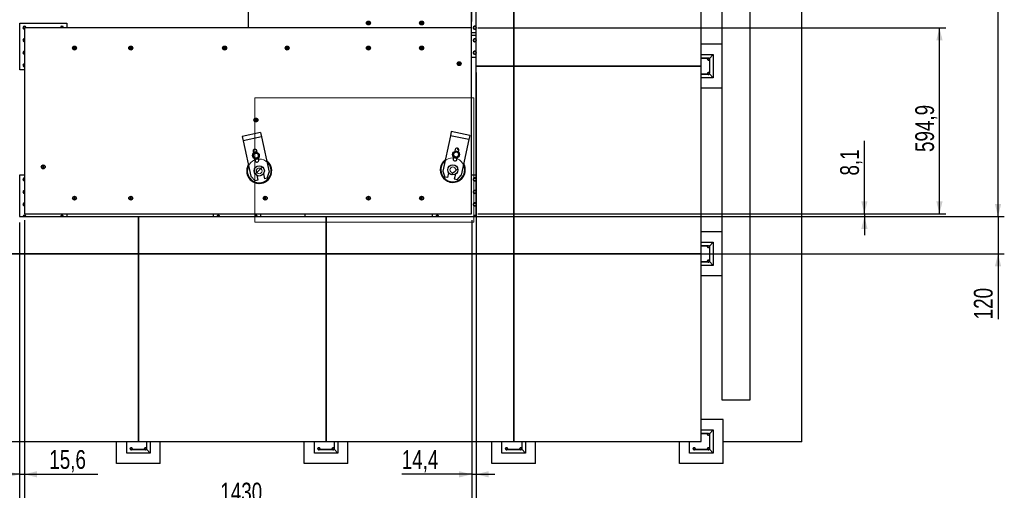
# Model space of a CAD drawing. Header units: millimetres. Extents: x 0 to 844, y 0 to 663.
# Tile 65 of 87: x 400 to 557, y 275 to 350. Entities that reach past the tile are written whole.
import ezdxf

# ---------------------------------------------------------------- set-up
doc = ezdxf.new("R2010")
doc.units = ezdxf.units.MM
doc.layers.add('COTES', color=1, linetype='Continuous')
doc.layers.add('TRAIT-FINS', color=9, linetype='Continuous')
doc.layers.add('TRAIT-FORT', color=4, linetype='Continuous', lineweight=25)
doc.styles.add('SLDTEXTSTYLE0', font='TXT', dxfattribs={"width": 0.75})
doc.dimstyles.new('SLDDIMSTYLE0', dxfattribs={"dimtxt": 3, "dimasz": 2, "dimexe": 0, "dimexo": 0.0625, "dimgap": 0.75, "dimtad": 1, "dimdec": 1, "dimlfac": 20, "dimrnd": 1e-09, "dimzin": 12, "dimdsep": 46, "dimtxsty": 'SLDTEXTSTYLE0', "dimsah": 1, "dimcen": 0.09, "dimadec": 0, "dimazin": 3, "dimtfac": 1, "dimtdec": 1, "dimtofl": 0, "dimtmove": 0, "dimatfit": 3, "dimfxl": 0, "dimfrac": 2, "dimtolj": 1, "dimtzin": 12, "dimarcsym": 0})
doc.dimstyles.new('SLDDIMSTYLE1', dxfattribs={"dimtxt": 3, "dimasz": 2, "dimexe": 0, "dimexo": 0.0625, "dimgap": 0.75, "dimtad": 1, "dimdec": 1, "dimlfac": 20, "dimrnd": 1e-09, "dimzin": 12, "dimdsep": 46, "dimtxsty": 'SLDTEXTSTYLE0', "dimsah": 1, "dimcen": 0.09, "dimadec": 0, "dimazin": 3, "dimtfac": 1, "dimtdec": 1, "dimtmove": 0, "dimatfit": 0, "dimfxl": 0, "dimfrac": 2, "dimtolj": 1, "dimtzin": 12, "dimarcsym": 0})

# ---------------------------------------------------------------- blocks, each defined once
blk = doc.blocks.new('_D_13')
at = {"layer": 'COTES', "color": 1}
for p, q in [((472.33, 475.59), (461.7, 475.59)), ((472.33, 349.88), (472.33, 476.59)), ((472.33, 475.59), (473.05, 475.59)), ((473.05, 403.73), (473.05, 476.59)), ((473.05, 475.59), (476.05, 475.59))]:
    blk.add_line(p, q, dxfattribs=at)
for points in [[(472.33, 475.59), (470.33, 476.09), (470.33, 475.09)], [(473.05, 475.59), (475.05, 475.09), (475.05, 476.09)]]:
    blk.add_solid(points, dxfattribs=at)
at = {"layer": 'COTES', "color": 1, "insert": (461.7, 479.46), "char_height": 3, "attachment_point": 1, "style": 'SLDTEXTSTYLE0'}
blk.add_mtext('14,4', dxfattribs=at)
blk = doc.blocks.new('_D_14')
at = {"layer": 'COTES', "color": 1}
for p, q in [((535.12, 319.14), (535.12, 330.8)), ((450.05, 318.73), (536.12, 318.73)), ((473.33, 319.14), (536.12, 319.14)), ((535.12, 319.14), (535.12, 318.73)), ((535.12, 318.73), (535.12, 315.73))]:
    blk.add_line(p, q, dxfattribs=at)
for points in [[(535.12, 319.14), (535.62, 321.14), (534.62, 321.14)], [(535.12, 318.73), (534.62, 316.73), (535.62, 316.73)]]:
    blk.add_solid(points, dxfattribs=at)
at = {"layer": 'COTES', "color": 1, "insert": (531.25, 325.26), "char_height": 3, "attachment_point": 1, "rotation": 90, "style": 'SLDTEXTSTYLE0'}
blk.add_mtext('8,1', dxfattribs=at)
blk = doc.blocks.new('_D_16')
at = {"layer": 'COTES', "color": 1}
for p, q in [((473.33, 348.88), (548.12, 348.88)), ((547.12, 319.14), (547.12, 348.88)), ((473.33, 319.14), (548.12, 319.14))]:
    blk.add_line(p, q, dxfattribs=at)
for points in [[(547.12, 348.88), (546.62, 346.88), (547.62, 346.88)], [(547.12, 319.14), (547.62, 321.14), (546.62, 321.14)]]:
    blk.add_solid(points, dxfattribs=at)
at = {"layer": 'COTES', "color": 1, "insert": (543.25, 329.02), "char_height": 3, "attachment_point": 1, "rotation": 90, "style": 'SLDTEXTSTYLE0'}
blk.add_mtext('594,9', dxfattribs=at)
blk = doc.blocks.new('_D_17')
at = {"layer": 'COTES', "color": 1}
for p, q in [((480.05, 402.73), (557.49, 402.73)), ((556.49, 318.73), (556.49, 402.73)), ((450.05, 318.73), (557.49, 318.73))]:
    blk.add_line(p, q, dxfattribs=at)
for points in [[(556.49, 402.73), (555.99, 400.73), (556.99, 400.73)], [(556.49, 318.73), (556.99, 320.73), (555.99, 320.73)]]:
    blk.add_solid(points, dxfattribs=at)
at = {"layer": 'COTES', "color": 1, "insert": (552.62, 356.3), "char_height": 3, "attachment_point": 1, "rotation": 90, "style": 'SLDTEXTSTYLE0'}
blk.add_mtext('1680', dxfattribs=at)
blk = doc.blocks.new('_D_18')
at = {"layer": 'COTES', "color": 1}
for p, q in [((556.49, 318.73), (556.49, 321.73)), ((450.05, 318.73), (557.49, 318.73)), ((556.49, 318.73), (556.49, 312.73)), ((450.05, 312.73), (557.49, 312.73)), ((556.49, 312.73), (556.49, 302.27))]:
    blk.add_line(p, q, dxfattribs=at)
for points in [[(556.49, 318.73), (556.99, 320.73), (555.99, 320.73)], [(556.49, 312.73), (555.99, 310.73), (556.99, 310.73)]]:
    blk.add_solid(points, dxfattribs=at)
at = {"layer": 'COTES', "color": 1, "insert": (552.62, 302.27), "char_height": 3, "attachment_point": 1, "rotation": 90, "style": 'SLDTEXTSTYLE0'}
blk.add_mtext('120', dxfattribs=at)
blk = doc.blocks.new('_D_21')
at = {"layer": 'COTES', "color": 1}
for p, q in [((400.05, 317.73), (400.05, 265.8)), ((473.05, 317.73), (473.05, 265.8)), ((473.05, 266.8), (400.05, 266.8))]:
    blk.add_line(p, q, dxfattribs=at)
for points in [[(400.05, 266.8), (402.05, 266.3), (402.05, 267.3)], [(473.05, 266.8), (471.05, 267.3), (471.05, 266.3)]]:
    blk.add_solid(points, dxfattribs=at)
at = {"layer": 'COTES', "color": 1, "insert": (432.12, 270.66), "char_height": 3, "attachment_point": 1, "style": 'SLDTEXTSTYLE0'}
blk.add_mtext('1460', dxfattribs=at)
blk = doc.blocks.new('_D_23')
at = {"layer": 'COTES', "color": 1}
for p, q in [((400.83, 318.14), (400.83, 276.49)), ((400.05, 317.73), (400.05, 276.49)), ((400.05, 277.49), (397.05, 277.49)), ((400.05, 277.49), (400.83, 277.49)), ((400.83, 277.49), (412.56, 277.49))]:
    blk.add_line(p, q, dxfattribs=at)
for points in [[(400.05, 277.49), (398.05, 277.99), (398.05, 276.99)], [(400.83, 277.49), (402.83, 276.99), (402.83, 277.99)]]:
    blk.add_solid(points, dxfattribs=at)
at = {"layer": 'COTES', "color": 1, "insert": (404.8, 281.36), "char_height": 3, "attachment_point": 1, "style": 'SLDTEXTSTYLE0'}
blk.add_mtext('15,6', dxfattribs=at)
blk = doc.blocks.new('_D_24')
at = {"layer": 'COTES', "color": 1}
for p, q in [((400.83, 318.14), (400.83, 271.29)), ((472.33, 318.14), (472.33, 271.29)), ((400.83, 272.29), (472.33, 272.29))]:
    blk.add_line(p, q, dxfattribs=at)
for points in [[(400.83, 272.29), (402.83, 271.79), (402.83, 272.79)], [(472.33, 272.29), (470.33, 272.79), (470.33, 271.79)]]:
    blk.add_solid(points, dxfattribs=at)
at = {"layer": 'COTES', "color": 1, "insert": (432.14, 276.15), "char_height": 3, "attachment_point": 1, "style": 'SLDTEXTSTYLE0'}
blk.add_mtext('1430', dxfattribs=at)
blk = doc.blocks.new('_D_25')
at = {"layer": 'COTES', "color": 1}
for p, q in [((473.05, 341.73), (473.05, 276.49)), ((472.33, 318.14), (472.33, 276.49)), ((472.33, 277.49), (461.15, 277.49)), ((472.33, 277.49), (473.05, 277.49)), ((473.05, 277.49), (476.05, 277.49))]:
    blk.add_line(p, q, dxfattribs=at)
for points in [[(472.33, 277.49), (470.33, 277.99), (470.33, 276.99)], [(473.05, 277.49), (475.05, 276.99), (475.05, 277.99)]]:
    blk.add_solid(points, dxfattribs=at)
at = {"layer": 'COTES', "color": 1, "insert": (461.15, 281.36), "char_height": 3, "attachment_point": 1, "style": 'SLDTEXTSTYLE0'}
blk.add_mtext('14,4', dxfattribs=at)

msp = doc.modelspace()

# ---------------------------------------------------------------- hatches: boundary and pattern name
at = {"layer": 'TRAIT-FINS'}
h = msp.add_hatch(dxfattribs=at)
h.set_pattern_fill('ANSI31', color=9, style=0)
edge = h.paths.add_edge_path(flags=0)
edge.add_arc((438.3652, 325.9981), 0.8164, 0, 360)
h = msp.add_hatch(dxfattribs=at)
h.set_pattern_fill('ANSI31', color=9, style=0)
edge = h.paths.add_edge_path(flags=0)
edge.add_arc((469.3083, 326.1718), 0.8164, 0, 360)

# ---------------------------------------------------------------- linework, layer by layer
at = {"color": 7, "linetype": 'Continuous', "lineweight": 18}
for p, q in [((472.6606, 337.6838), (437.6606, 337.6838)), ((437.6606, 337.6838), (437.6606, 317.7838)), ((472.6606, 317.7838), (472.6606, 337.6838)), ((437.6606, 317.7838), (472.6606, 317.7838))]:
    msp.add_line(p, q, dxfattribs=at)
for centre, radius in [((438.3606, 325.9938), 1.9), ((438.3606, 325.9938), 1.9), ((469.3106, 326.1688), 1.9), ((469.3106, 326.1688), 1.9), ((438.3606, 325.9938), 0.46), ((469.3106, 326.1688), 0.46)]:
    msp.add_circle(centre, radius, dxfattribs=at)
at = {"layer": 'TRAIT-FORT', "color": 4, "linetype": 'Continuous', "lineweight": 25}
for p, q in [((512.3421, 466.1061), (512.3421, 289.406)), ((516.8449, 289.406), (516.8449, 466.1063)), ((525.1209, 282.684), (525.1209, 466.1001)), ((472.3273, 348.8877), (472.3273, 402.1377)), ((436.5773, 390.1377), (436.5773, 348.8877)), ((473.0492, 342.734), (473.0492, 372.734)), ((479.0492, 342.734), (479.0492, 372.734)), ((479.0492, 372.734), (479.0492, 342.734)), ((509.0492, 342.734), (509.0492, 372.734)), ((400.0773, 342.1377), (400.0773, 349.6377)), ((400.0773, 349.6377), (407.5773, 349.6377)), ((407.5773, 349.6377), (407.5773, 348.8877)), ((455.8273, 349.7531), (455.7273, 349.6954)), ((455.7273, 349.6954), (455.7273, 349.5799)), ((455.7273, 349.5799), (455.8273, 349.5222)), ((455.9273, 349.6954), (455.8273, 349.7531)), ((455.8273, 349.5222), (455.9273, 349.5799)), ((455.9273, 349.5799), (455.9273, 349.6954)), ((464.3273, 349.7531), (464.2273, 349.6954)), ((464.2273, 349.6954), (464.2273, 349.5799)), ((464.2273, 349.5799), (464.3273, 349.5222)), ((464.4273, 349.6954), (464.3273, 349.7531)), ((464.3273, 349.5222), (464.4273, 349.5799)), ((464.4273, 349.5799), (464.4273, 349.6954)), ((400.8012, 348.6743), (400.8273, 348.6727)), ((400.8273, 348.8877), (400.8273, 319.1377)), ((436.5773, 348.8877), (400.8273, 348.8877)), ((436.5773, 348.8877), (436.5773, 348.8827)), ((472.3273, 348.8877), (436.5773, 348.8877)), ((472.3273, 348.8827), (436.5773, 348.8827)), ((436.8273, 348.8827), (436.8273, 348.8877)), ((437.2273, 348.8827), (437.2273, 348.8877)), ((437.8223, 348.8827), (437.8273, 348.8877)), ((470.8273, 348.8877), (470.8323, 348.8827)), ((471.4273, 348.8877), (471.4273, 348.8827)), ((471.8273, 348.8877), (471.8273, 348.8827)), ((472.3273, 319.1377), (472.3273, 348.8827)), ((472.3273, 348.1377), (473.0492, 348.1377)), ((400.8012, 346.6743), (400.8273, 346.6727)), ((473.0492, 347.6377), (472.3273, 347.6377)), ((408.8273, 345.7531), (408.7273, 345.6954)), ((408.7273, 345.6954), (408.7273, 345.5799)), ((408.7273, 345.5799), (408.8273, 345.5222)), ((408.9273, 345.6954), (408.8273, 345.7531)), ((408.8273, 345.5222), (408.9273, 345.5799)), ((408.9273, 345.5799), (408.9273, 345.6954)), ((417.8273, 345.7531), (417.7273, 345.6954)), ((417.7273, 345.6954), (417.7273, 345.5799)), ((417.7273, 345.5799), (417.8273, 345.5222)), ((417.9273, 345.6954), (417.8273, 345.7531)), ((417.8273, 345.5222), (417.9273, 345.5799)), ((417.9273, 345.5799), (417.9273, 345.6954)), ((432.8273, 345.7531), (432.7273, 345.6954)), ((432.7273, 345.6954), (432.7273, 345.5799)), ((432.7273, 345.5799), (432.8273, 345.5222)), ((432.9273, 345.6954), (432.8273, 345.7531)), ((432.8273, 345.5222), (432.9273, 345.5799)), ((432.9273, 345.5799), (432.9273, 345.6954)), ((442.8273, 345.7531), (442.7273, 345.6954)), ((442.7273, 345.6954), (442.7273, 345.5799)), ((442.7273, 345.5799), (442.8273, 345.5222)), ((442.9273, 345.6954), (442.8273, 345.7531)), ((442.8273, 345.5222), (442.9273, 345.5799)), ((442.9273, 345.5799), (442.9273, 345.6954)), ((455.8273, 345.7531), (455.7273, 345.6954)), ((455.7273, 345.6954), (455.7273, 345.5799)), ((455.7273, 345.5799), (455.8273, 345.5222)), ((455.9273, 345.6954), (455.8273, 345.7531)), ((455.8273, 345.5222), (455.9273, 345.5799)), ((455.9273, 345.5799), (455.9273, 345.6954)), ((464.3273, 345.7531), (464.2273, 345.6954)), ((464.2273, 345.6954), (464.2273, 345.5799)), ((464.2273, 345.5799), (464.3273, 345.5222)), ((464.4273, 345.6954), (464.3273, 345.7531)), ((464.3273, 345.5222), (464.4273, 345.5799)), ((464.4273, 345.5799), (464.4273, 345.6954)), ((512.3421, 346.234), (509.0492, 346.234)), ((400.8012, 344.6743), (400.8273, 344.6727)), ((470.3273, 343.2531), (470.2273, 343.1954)), ((470.2273, 343.1954), (470.2273, 343.0799)), ((470.4273, 343.1954), (470.3273, 343.2531)), ((470.4273, 343.0799), (470.4273, 343.1954)), ((473.0492, 344.1377), (472.3273, 344.1377)), ((509.0492, 344.609), (510.9242, 344.609)), ((510.1167, 344.0243), (509.0492, 344.0243)), ((509.0492, 343.9984), (510.0829, 343.9984)), ((510.0407, 343.9252), (510.0351, 343.883)), ((510.0351, 343.883), (510.0407, 343.8408)), ((510.057, 343.9646), (510.0407, 343.9252)), ((510.0407, 343.8408), (510.057, 343.8014)), ((510.0829, 343.9984), (510.057, 343.9646)), ((510.057, 343.8014), (510.0829, 343.7676)), ((510.1167, 344.0243), (510.0829, 343.9984)), ((510.0829, 343.7676), (510.1167, 343.7417)), ((510.156, 344.0406), (510.1167, 344.0243)), ((510.1167, 343.7417), (510.156, 343.7254)), ((510.1983, 344.0462), (510.156, 344.0406)), ((510.156, 343.7254), (510.1983, 343.7199)), ((510.2405, 344.0406), (510.1983, 344.0462)), ((510.1983, 343.7199), (510.2405, 343.7254)), ((510.2798, 344.0243), (510.2405, 344.0406)), ((510.2405, 343.7254), (510.2798, 343.7417)), ((510.3136, 343.9984), (510.2798, 344.0243)), ((510.2798, 343.7417), (510.3136, 343.7676)), ((510.3396, 343.9646), (510.3136, 343.9984)), ((510.3136, 343.7676), (510.3396, 343.8014)), ((510.9242, 344.609), (510.3396, 343.9646)), ((510.3559, 343.9252), (510.3396, 343.9646)), ((510.3396, 343.8014), (510.3559, 343.8408)), ((510.3396, 343.8014), (510.3396, 341.6665)), ((510.3614, 343.883), (510.3559, 343.9252)), ((510.3559, 343.8408), (510.3614, 343.883)), ((510.9242, 344.609), (510.9242, 340.859)), ((400.8273, 342.1377), (400.0773, 342.1377)), ((400.8012, 342.6743), (400.8273, 342.6727)), ((470.2273, 343.0799), (470.3273, 343.0222)), ((470.3273, 343.0222), (470.4273, 343.0799)), ((473.0492, 342.734), (479.0492, 342.734)), ((479.0492, 342.734), (473.0492, 342.734)), ((473.0492, 318.734), (473.0492, 342.734)), ((479.0492, 312.734), (479.0492, 342.734)), ((479.0492, 342.734), (509.0492, 342.734)), ((479.0492, 342.734), (479.0492, 312.734)), ((509.0492, 342.734), (479.0492, 342.734)), ((509.0492, 312.734), (509.0492, 342.734)), ((510.0407, 341.6271), (510.0351, 341.5849)), ((510.057, 341.6665), (510.0407, 341.6271)), ((510.0829, 341.7003), (510.057, 341.6665)), ((510.1167, 341.7262), (510.0829, 341.7003)), ((510.156, 341.7425), (510.1167, 341.7262)), ((510.1983, 341.7481), (510.156, 341.7425)), ((510.2405, 341.7425), (510.1983, 341.7481)), ((510.2798, 341.7262), (510.2405, 341.7425)), ((510.3136, 341.7003), (510.2798, 341.7262)), ((510.3396, 341.6665), (510.3136, 341.7003)), ((510.3559, 341.6271), (510.3396, 341.6665)), ((510.3614, 341.5849), (510.3559, 341.6271)), ((510.0829, 341.4695), (509.0492, 341.4695)), ((509.0492, 341.4436), (510.1167, 341.4436)), ((510.9242, 340.859), (509.0492, 340.859)), ((510.9242, 340.859), (509.0492, 340.859)), ((510.0351, 341.5849), (510.0407, 341.5427)), ((510.0407, 341.5427), (510.057, 341.5033)), ((510.057, 341.5033), (510.0829, 341.4695)), ((510.0829, 341.4695), (510.1167, 341.4436)), ((510.1167, 341.4436), (510.156, 341.4273)), ((510.156, 341.4273), (510.1983, 341.4218)), ((510.1983, 341.4218), (510.2405, 341.4273)), ((510.2405, 341.4273), (510.2798, 341.4436)), ((510.2798, 341.4436), (510.3136, 341.4695)), ((510.3136, 341.4695), (510.3396, 341.5033)), ((510.3396, 341.5033), (510.3559, 341.5427)), ((510.3396, 341.5033), (510.9242, 340.859)), ((510.3559, 341.5427), (510.3614, 341.5849)), ((512.3421, 339.234), (509.0492, 339.234)), ((437.8273, 334.2531), (437.7273, 334.1954)), ((437.7273, 334.1954), (437.7273, 334.0799)), ((437.7273, 334.0799), (437.8273, 334.0222)), ((437.9273, 334.1954), (437.8273, 334.2531)), ((437.8273, 334.0222), (437.9273, 334.0799)), ((437.9273, 334.0799), (437.9273, 334.1954)), ((469.0762, 332.3035), (468.9309, 331.6188)), ((472.0109, 331.6807), (469.0762, 332.3035)), ((438.55, 332.1314), (435.6203, 331.486)), ((435.6203, 331.486), (435.7708, 330.8024)), ((438.7006, 331.4478), (435.7708, 330.8024)), ((435.7708, 330.8024), (437.0152, 325.1539)), ((438.55, 332.1314), (438.7006, 331.4478)), ((438.7006, 331.4478), (439.9449, 325.7993)), ((468.9309, 331.6188), (467.7302, 325.9608)), ((471.8656, 330.996), (468.9309, 331.6188)), ((471.8656, 330.996), (470.6648, 325.338)), ((472.0109, 331.6807), (471.8656, 330.996)), ((437.373, 329.1074), (437.4352, 328.8252)), ((438.0211, 328.9542), (437.959, 329.2365)), ((469.6896, 329.4132), (469.6296, 329.1305)), ((470.2165, 329.006), (470.2765, 329.2887)), ((437.6335, 327.9248), (437.6957, 327.6425)), ((437.6476, 327.8608), (437.7317, 327.8911)), ((438.1446, 327.982), (438.2336, 327.9899)), ((438.2817, 327.7716), (438.2195, 328.0539)), ((469.4382, 328.2286), (469.3782, 327.9459)), ((469.4246, 328.1646), (469.5272, 328.1559)), ((469.9651, 327.8214), (470.0251, 328.1041)), ((403.8273, 326.7531), (403.7273, 326.6954)), ((403.7273, 326.6954), (403.7273, 326.5799)), ((403.7273, 326.5799), (403.8273, 326.5222)), ((403.9273, 326.6954), (403.8273, 326.7531)), ((403.8273, 326.5222), (403.9273, 326.5799)), ((403.9273, 326.5799), (403.9273, 326.6954)), ((467.7302, 325.9608), (468.0395, 325.0099)), ((471.0232, 327.027), (471.0785, 326.9058)), ((400.0773, 318.734), (400.0773, 325.3877)), ((400.0773, 325.3877), (400.8273, 325.3877)), ((400.8012, 324.4243), (400.8273, 324.4227)), ((437.0152, 325.1539), (437.6898, 324.4157)), ((438.1292, 324.5125), (437.6898, 324.4157)), ((437.9578, 325.2906), (438.1292, 324.5125)), ((439.0321, 325.5272), (439.2035, 324.7492)), ((439.6429, 324.846), (439.2035, 324.7492)), ((439.6429, 324.846), (439.9449, 325.7993)), ((468.4797, 324.9164), (468.0395, 325.0099)), ((468.6451, 325.6958), (468.4797, 324.9164)), ((469.7211, 325.4675), (469.5557, 324.6881)), ((469.9959, 324.5947), (469.5557, 324.6881)), ((469.9959, 324.5947), (470.6648, 325.338)), ((472.3273, 325.3877), (473.0492, 325.3877)), ((400.8012, 322.4243), (400.8273, 322.4227)), ((408.8273, 321.7531), (408.7273, 321.6954)), ((408.7273, 321.6954), (408.7273, 321.5799)), ((408.7273, 321.5799), (408.8273, 321.5222)), ((408.9273, 321.6954), (408.8273, 321.7531)), ((408.8273, 321.5222), (408.9273, 321.5799)), ((408.9273, 321.5799), (408.9273, 321.6954)), ((417.8273, 321.7531), (417.7273, 321.6954)), ((417.7273, 321.6954), (417.7273, 321.5799)), ((417.7273, 321.5799), (417.8273, 321.5222)), ((417.9273, 321.6954), (417.8273, 321.7531)), ((417.8273, 321.5222), (417.9273, 321.5799)), ((417.9273, 321.5799), (417.9273, 321.6954)), ((439.3273, 321.7531), (439.2273, 321.6954)), ((439.2273, 321.6954), (439.2273, 321.5799)), ((439.2273, 321.5799), (439.3273, 321.5222)), ((439.4273, 321.6954), (439.3273, 321.7531)), ((439.3273, 321.5222), (439.4273, 321.5799)), ((439.4273, 321.5799), (439.4273, 321.6954)), ((455.8273, 321.7531), (455.7273, 321.6954)), ((455.7273, 321.6954), (455.7273, 321.5799)), ((455.7273, 321.5799), (455.8273, 321.5222)), ((455.9273, 321.6954), (455.8273, 321.7531)), ((455.8273, 321.5222), (455.9273, 321.5799)), ((455.9273, 321.5799), (455.9273, 321.6954)), ((464.3273, 321.7531), (464.2273, 321.6954)), ((464.2273, 321.6954), (464.2273, 321.5799)), ((464.2273, 321.5799), (464.3273, 321.5222)), ((464.4273, 321.6954), (464.3273, 321.7531)), ((464.3273, 321.5222), (464.4273, 321.5799)), ((464.4273, 321.5799), (464.4273, 321.6954)), ((400.8012, 320.4243), (400.8273, 320.4227)), ((400.0492, 318.734), (419.0492, 318.734)), ((400.8273, 319.1377), (472.3273, 319.1377)), ((407.5773, 319.1377), (407.5773, 318.734)), ((419.0492, 312.734), (419.0492, 318.734)), ((419.0492, 318.734), (419.0492, 312.734)), ((419.0492, 318.734), (449.0492, 318.734)), ((431.0773, 318.734), (431.0773, 319.1377)), ((438.5773, 319.1377), (438.5773, 318.734)), ((445.7313, 318.734), (445.7313, 319.1377)), ((449.0492, 312.734), (449.0492, 318.734)), ((449.0492, 318.734), (449.0492, 312.734)), ((449.0492, 318.734), (473.0492, 318.734)), ((466.0773, 318.734), (466.0773, 319.1377)), ((512.3421, 316.234), (509.0492, 316.234)), ((509.0492, 314.609), (510.9242, 314.609)), ((510.1167, 314.0243), (509.0492, 314.0243)), ((509.0492, 313.9984), (510.0829, 313.9984)), ((510.0407, 313.9252), (510.0351, 313.883)), ((510.0351, 313.883), (510.0407, 313.8408)), ((510.057, 313.9646), (510.0407, 313.9252)), ((510.0407, 313.8408), (510.057, 313.8014)), ((510.0829, 313.9984), (510.057, 313.9646)), ((510.057, 313.8014), (510.0829, 313.7676)), ((510.1167, 314.0243), (510.0829, 313.9984)), ((510.0829, 313.7676), (510.1167, 313.7417)), ((510.156, 314.0406), (510.1167, 314.0243)), ((510.1167, 313.7417), (510.156, 313.7254)), ((510.1983, 314.0462), (510.156, 314.0406)), ((510.156, 313.7254), (510.1983, 313.7199)), ((510.2405, 314.0406), (510.1983, 314.0462)), ((510.1983, 313.7199), (510.2405, 313.7254)), ((510.2798, 314.0243), (510.2405, 314.0406)), ((510.2405, 313.7254), (510.2798, 313.7417)), ((510.3136, 313.9984), (510.2798, 314.0243)), ((510.2798, 313.7417), (510.3136, 313.7676)), ((510.3396, 313.9646), (510.3136, 313.9984)), ((510.3136, 313.7676), (510.3396, 313.8014)), ((510.9242, 314.609), (510.3396, 313.9646)), ((510.3559, 313.9252), (510.3396, 313.9646)), ((510.3396, 313.8014), (510.3559, 313.8408)), ((510.3396, 313.8014), (510.3396, 311.6665)), ((510.3614, 313.883), (510.3559, 313.9252)), ((510.3559, 313.8408), (510.3614, 313.883)), ((510.9242, 314.609), (510.9242, 310.859)), ((389.0492, 312.734), (419.0492, 312.734)), ((419.0492, 312.734), (389.0492, 312.734)), ((419.0492, 312.734), (449.0492, 312.734)), ((419.0492, 282.734), (419.0492, 312.734)), ((449.0492, 312.734), (419.0492, 312.734)), ((419.0492, 312.734), (419.0492, 282.734)), ((449.0492, 312.734), (479.0492, 312.734)), ((449.0492, 312.734), (449.0492, 282.734)), ((479.0492, 312.734), (449.0492, 312.734)), ((449.0492, 282.734), (449.0492, 312.734)), ((479.0492, 312.734), (509.0492, 312.734)), ((479.0492, 282.734), (479.0492, 312.734)), ((479.0492, 312.734), (479.0492, 282.734)), ((509.0492, 312.734), (479.0492, 312.734)), ((509.0492, 282.734), (509.0492, 312.734)), ((510.1167, 311.7262), (510.0829, 311.7003)), ((510.156, 311.7425), (510.1167, 311.7262)), ((510.1983, 311.7481), (510.156, 311.7425)), ((510.2405, 311.7425), (510.1983, 311.7481)), ((510.2798, 311.7262), (510.2405, 311.7425)), ((510.3136, 311.7003), (510.2798, 311.7262)), ((510.0829, 311.4695), (509.0492, 311.4695)), ((509.0492, 311.4436), (510.1167, 311.4436)), ((510.9242, 310.859), (509.0492, 310.859)), ((510.0407, 311.6271), (510.0351, 311.5849)), ((510.0351, 311.5849), (510.0407, 311.5427)), ((510.057, 311.6665), (510.0407, 311.6271)), ((510.0407, 311.5427), (510.057, 311.5033)), ((510.0829, 311.7003), (510.057, 311.6665)), ((510.057, 311.5033), (510.0829, 311.4695)), ((510.0829, 311.4695), (510.1167, 311.4436)), ((510.1167, 311.4436), (510.156, 311.4273)), ((510.156, 311.4273), (510.1983, 311.4218)), ((510.1983, 311.4218), (510.2405, 311.4273)), ((510.2405, 311.4273), (510.2798, 311.4436)), ((510.2798, 311.4436), (510.3136, 311.4695)), ((510.3396, 311.6665), (510.3136, 311.7003)), ((510.3136, 311.4695), (510.3396, 311.5033)), ((510.3559, 311.6271), (510.3396, 311.6665)), ((510.3396, 311.5033), (510.3559, 311.5427)), ((510.3396, 311.5033), (510.9242, 310.859)), ((510.3614, 311.5849), (510.3559, 311.6271)), ((510.3559, 311.5427), (510.3614, 311.5849)), ((512.3421, 309.234), (509.0492, 309.234)), ((512.5492, 286.234), (509.0492, 286.234)), ((512.5492, 279.234), (512.5492, 286.234)), ((509.0492, 284.609), (510.9242, 284.609)), ((510.1167, 284.0243), (509.0492, 284.0243)), ((509.0492, 283.9984), (510.0829, 283.9984)), ((510.0407, 283.9252), (510.0351, 283.883)), ((510.0351, 283.883), (510.0407, 283.8408)), ((510.057, 283.9646), (510.0407, 283.9252)), ((510.0407, 283.8408), (510.057, 283.8014)), ((510.0829, 283.9984), (510.057, 283.9646)), ((510.057, 283.8014), (510.0829, 283.7676)), ((510.1167, 284.0243), (510.0829, 283.9984)), ((510.0829, 283.7676), (510.1167, 283.7417)), ((510.156, 284.0406), (510.1167, 284.0243)), ((510.1167, 283.7417), (510.156, 283.7254)), ((510.1983, 284.0462), (510.156, 284.0406)), ((510.156, 283.7254), (510.1983, 283.7199)), ((510.2405, 284.0406), (510.1983, 284.0462)), ((510.1983, 283.7199), (510.2405, 283.7254)), ((510.2798, 284.0243), (510.2405, 284.0406)), ((510.2405, 283.7254), (510.2798, 283.7417)), ((510.3136, 283.9984), (510.2798, 284.0243)), ((510.2798, 283.7417), (510.3136, 283.7676)), ((510.3396, 283.9646), (510.3136, 283.9984)), ((510.3136, 283.7676), (510.3396, 283.8014)), ((510.9242, 284.609), (510.3396, 283.9646)), ((510.3559, 283.9252), (510.3396, 283.9646)), ((510.3396, 283.8014), (510.3559, 283.8408)), ((510.3396, 283.8014), (510.3396, 281.6665)), ((510.3614, 283.883), (510.3559, 283.9252)), ((510.3559, 283.8408), (510.3614, 283.883)), ((510.9242, 284.609), (510.9242, 280.859)), ((389.0492, 282.734), (419.0492, 282.734)), ((415.5492, 282.684), (392.5492, 282.684)), ((415.5492, 279.234), (415.5492, 282.734)), ((417.1742, 280.859), (417.1742, 282.734)), ((419.0492, 282.734), (449.0492, 282.734)), ((420.3396, 282.734), (420.3396, 281.6665)), ((420.9242, 282.734), (420.9242, 280.859)), ((422.5492, 279.234), (422.5492, 282.734)), ((445.5492, 282.684), (422.5492, 282.684)), ((445.5492, 279.234), (445.5492, 282.734)), ((447.1742, 280.859), (447.1742, 282.734)), ((449.0492, 282.734), (479.0492, 282.734)), ((450.3396, 282.734), (450.3396, 281.6665)), ((450.9242, 282.734), (450.9242, 280.859)), ((452.5492, 279.234), (452.5492, 282.734)), ((475.5492, 282.684), (452.5492, 282.684)), ((475.5492, 279.234), (475.5492, 282.734)), ((477.1742, 280.859), (477.1742, 282.734)), ((479.0492, 282.734), (509.0492, 282.734)), ((480.3396, 282.734), (480.3396, 281.6665)), ((480.9242, 282.734), (480.9242, 280.859)), ((482.5492, 279.234), (482.5492, 282.734)), ((505.5492, 282.684), (482.5492, 282.684)), ((505.5492, 279.234), (505.5492, 282.734)), ((507.1742, 280.859), (507.1742, 282.734)), ((525.1209, 282.684), (512.5492, 282.684)), ((420.9242, 280.859), (417.1742, 280.859)), ((417.7426, 281.6271), (417.737, 281.5849)), ((417.737, 281.5849), (417.7426, 281.5427)), ((417.7589, 281.6665), (417.7426, 281.6271)), ((417.7426, 281.5427), (417.7589, 281.5033)), ((417.7848, 281.7003), (417.7589, 281.6665)), ((417.7589, 281.5033), (417.7848, 281.4695)), ((417.8186, 281.7262), (417.7848, 281.7003)), ((417.7848, 281.4695), (417.8186, 281.4436)), ((417.8579, 281.7425), (417.8186, 281.7262)), ((417.8186, 281.4436), (417.8579, 281.4273)), ((417.9002, 281.7481), (417.8579, 281.7425)), ((417.8579, 281.4273), (417.9002, 281.4218)), ((417.9424, 281.7425), (417.9002, 281.7481)), ((417.9002, 281.4218), (417.9424, 281.4273)), ((417.9817, 281.7262), (417.9424, 281.7425)), ((417.9424, 281.4273), (417.9817, 281.4436)), ((418.0155, 281.7003), (417.9817, 281.7262)), ((417.9817, 281.4436), (418.0155, 281.4695)), ((417.9817, 281.4436), (420.1167, 281.4436)), ((418.0415, 281.6665), (418.0155, 281.7003)), ((418.0155, 281.4695), (418.0415, 281.5033)), ((420.0829, 281.4695), (418.0155, 281.4695)), ((418.0578, 281.6271), (418.0415, 281.6665)), ((418.0415, 281.5033), (418.0578, 281.5427)), ((418.0633, 281.5849), (418.0578, 281.6271)), ((418.0578, 281.5427), (418.0633, 281.5849)), ((420.0407, 281.6271), (420.0351, 281.5849)), ((420.0351, 281.5849), (420.0407, 281.5427)), ((420.057, 281.6665), (420.0407, 281.6271)), ((420.0407, 281.5427), (420.057, 281.5033)), ((420.0829, 281.7003), (420.057, 281.6665)), ((420.057, 281.5033), (420.0829, 281.4695)), ((420.1167, 281.7262), (420.0829, 281.7003)), ((420.0829, 281.4695), (420.1167, 281.4436)), ((420.156, 281.7425), (420.1167, 281.7262)), ((420.1167, 281.4436), (420.156, 281.4273)), ((420.1983, 281.7481), (420.156, 281.7425)), ((420.156, 281.4273), (420.1983, 281.4218)), ((420.2405, 281.7425), (420.1983, 281.7481)), ((420.1983, 281.4218), (420.2405, 281.4273)), ((420.2798, 281.7262), (420.2405, 281.7425)), ((420.2405, 281.4273), (420.2798, 281.4436)), ((420.3136, 281.7003), (420.2798, 281.7262)), ((420.2798, 281.4436), (420.3136, 281.4695)), ((420.3396, 281.6665), (420.3136, 281.7003)), ((420.3136, 281.4695), (420.3396, 281.5033)), ((420.3559, 281.6271), (420.3396, 281.6665)), ((420.3396, 281.5033), (420.3559, 281.5427)), ((420.3396, 281.5033), (420.9242, 280.859)), ((420.3614, 281.5849), (420.3559, 281.6271)), ((420.3559, 281.5427), (420.3614, 281.5849)), ((450.9242, 280.859), (447.1742, 280.859)), ((447.7426, 281.6271), (447.737, 281.5849)), ((447.737, 281.5849), (447.7426, 281.5427)), ((447.7589, 281.6665), (447.7426, 281.6271)), ((447.7426, 281.5427), (447.7589, 281.5033)), ((447.7848, 281.7003), (447.7589, 281.6665)), ((447.7589, 281.5033), (447.7848, 281.4695)), ((447.8186, 281.7262), (447.7848, 281.7003)), ((447.7848, 281.4695), (447.8186, 281.4436)), ((447.8579, 281.7425), (447.8186, 281.7262)), ((447.8186, 281.4436), (447.8579, 281.4273)), ((447.9002, 281.7481), (447.8579, 281.7425)), ((447.8579, 281.4273), (447.9002, 281.4218)), ((447.9424, 281.7425), (447.9002, 281.7481)), ((447.9002, 281.4218), (447.9424, 281.4273)), ((447.9817, 281.7262), (447.9424, 281.7425)), ((447.9424, 281.4273), (447.9817, 281.4436)), ((448.0155, 281.7003), (447.9817, 281.7262)), ((447.9817, 281.4436), (448.0155, 281.4695)), ((447.9817, 281.4436), (450.1167, 281.4436)), ((448.0415, 281.6665), (448.0155, 281.7003)), ((448.0155, 281.4695), (448.0415, 281.5033)), ((450.0829, 281.4695), (448.0155, 281.4695)), ((448.0578, 281.6271), (448.0415, 281.6665)), ((448.0415, 281.5033), (448.0578, 281.5427)), ((448.0633, 281.5849), (448.0578, 281.6271)), ((448.0578, 281.5427), (448.0633, 281.5849)), ((450.0407, 281.6271), (450.0351, 281.5849)), ((450.0351, 281.5849), (450.0407, 281.5427)), ((450.057, 281.6665), (450.0407, 281.6271)), ((450.0407, 281.5427), (450.057, 281.5033)), ((450.0829, 281.7003), (450.057, 281.6665)), ((450.057, 281.5033), (450.0829, 281.4695)), ((450.1167, 281.7262), (450.0829, 281.7003)), ((450.0829, 281.4695), (450.1167, 281.4436)), ((450.156, 281.7425), (450.1167, 281.7262)), ((450.1167, 281.4436), (450.156, 281.4273)), ((450.1983, 281.7481), (450.156, 281.7425)), ((450.156, 281.4273), (450.1983, 281.4218)), ((450.2405, 281.7425), (450.1983, 281.7481)), ((450.1983, 281.4218), (450.2405, 281.4273)), ((450.2798, 281.7262), (450.2405, 281.7425)), ((450.2405, 281.4273), (450.2798, 281.4436)), ((450.3136, 281.7003), (450.2798, 281.7262)), ((450.2798, 281.4436), (450.3136, 281.4695)), ((450.3396, 281.6665), (450.3136, 281.7003)), ((450.3136, 281.4695), (450.3396, 281.5033)), ((450.3559, 281.6271), (450.3396, 281.6665)), ((450.3396, 281.5033), (450.3559, 281.5427)), ((450.3396, 281.5033), (450.9242, 280.859)), ((450.3614, 281.5849), (450.3559, 281.6271)), ((450.3559, 281.5427), (450.3614, 281.5849)), ((480.9242, 280.859), (477.1742, 280.859)), ((477.7426, 281.6271), (477.737, 281.5849)), ((477.737, 281.5849), (477.7426, 281.5427)), ((477.7589, 281.6665), (477.7426, 281.6271)), ((477.7426, 281.5427), (477.7589, 281.5033)), ((477.7848, 281.7003), (477.7589, 281.6665)), ((477.7589, 281.5033), (477.7848, 281.4695)), ((477.8186, 281.7262), (477.7848, 281.7003)), ((477.7848, 281.4695), (477.8186, 281.4436)), ((477.8579, 281.7425), (477.8186, 281.7262)), ((477.8186, 281.4436), (477.8579, 281.4273)), ((477.9002, 281.7481), (477.8579, 281.7425)), ((477.8579, 281.4273), (477.9002, 281.4218)), ((477.9424, 281.7425), (477.9002, 281.7481)), ((477.9002, 281.4218), (477.9424, 281.4273)), ((477.9817, 281.7262), (477.9424, 281.7425)), ((477.9424, 281.4273), (477.9817, 281.4436)), ((478.0155, 281.7003), (477.9817, 281.7262)), ((477.9817, 281.4436), (478.0155, 281.4695)), ((477.9817, 281.4436), (480.1167, 281.4436)), ((478.0415, 281.6665), (478.0155, 281.7003)), ((478.0155, 281.4695), (478.0415, 281.5033)), ((480.0829, 281.4695), (478.0155, 281.4695)), ((478.0578, 281.6271), (478.0415, 281.6665)), ((478.0415, 281.5033), (478.0578, 281.5427)), ((478.0633, 281.5849), (478.0578, 281.6271)), ((478.0578, 281.5427), (478.0633, 281.5849)), ((480.0407, 281.6271), (480.0351, 281.5849)), ((480.0351, 281.5849), (480.0407, 281.5427)), ((480.057, 281.6665), (480.0407, 281.6271)), ((480.0407, 281.5427), (480.057, 281.5033)), ((480.0829, 281.7003), (480.057, 281.6665)), ((480.057, 281.5033), (480.0829, 281.4695)), ((480.1167, 281.7262), (480.0829, 281.7003)), ((480.0829, 281.4695), (480.1167, 281.4436)), ((480.156, 281.7425), (480.1167, 281.7262)), ((480.1167, 281.4436), (480.156, 281.4273)), ((480.1983, 281.7481), (480.156, 281.7425)), ((480.156, 281.4273), (480.1983, 281.4218)), ((480.2405, 281.7425), (480.1983, 281.7481)), ((480.1983, 281.4218), (480.2405, 281.4273)), ((480.2798, 281.7262), (480.2405, 281.7425)), ((480.2405, 281.4273), (480.2798, 281.4436)), ((480.3136, 281.7003), (480.2798, 281.7262)), ((480.2798, 281.4436), (480.3136, 281.4695)), ((480.3396, 281.6665), (480.3136, 281.7003)), ((480.3136, 281.4695), (480.3396, 281.5033)), ((480.3559, 281.6271), (480.3396, 281.6665)), ((480.3396, 281.5033), (480.3559, 281.5427)), ((480.3396, 281.5033), (480.9242, 280.859)), ((480.3614, 281.5849), (480.3559, 281.6271)), ((480.3559, 281.5427), (480.3614, 281.5849)), ((510.9242, 280.859), (507.1742, 280.859)), ((507.7426, 281.6271), (507.737, 281.5849)), ((507.737, 281.5849), (507.7426, 281.5427)), ((507.7589, 281.6665), (507.7426, 281.6271)), ((507.7426, 281.5427), (507.7589, 281.5033)), ((507.7848, 281.7003), (507.7589, 281.6665)), ((507.7589, 281.5033), (507.7848, 281.4695)), ((507.8186, 281.7262), (507.7848, 281.7003)), ((507.7848, 281.4695), (507.8186, 281.4436)), ((507.8579, 281.7425), (507.8186, 281.7262)), ((507.8186, 281.4436), (507.8579, 281.4273)), ((507.9002, 281.7481), (507.8579, 281.7425)), ((507.8579, 281.4273), (507.9002, 281.4218)), ((507.9424, 281.7425), (507.9002, 281.7481)), ((507.9002, 281.4218), (507.9424, 281.4273)), ((507.9817, 281.7262), (507.9424, 281.7425)), ((507.9424, 281.4273), (507.9817, 281.4436)), ((508.0155, 281.7003), (507.9817, 281.7262)), ((507.9817, 281.4436), (508.0155, 281.4695)), ((507.9817, 281.4436), (510.1167, 281.4436)), ((508.0415, 281.6665), (508.0155, 281.7003)), ((508.0155, 281.4695), (508.0415, 281.5033)), ((510.0829, 281.4695), (508.0155, 281.4695)), ((508.0578, 281.6271), (508.0415, 281.6665)), ((508.0415, 281.5033), (508.0578, 281.5427)), ((508.0633, 281.5849), (508.0578, 281.6271)), ((508.0578, 281.5427), (508.0633, 281.5849)), ((510.0407, 281.6271), (510.0351, 281.5849)), ((510.0351, 281.5849), (510.0407, 281.5427)), ((510.057, 281.6665), (510.0407, 281.6271)), ((510.0407, 281.5427), (510.057, 281.5033)), ((510.0829, 281.7003), (510.057, 281.6665)), ((510.057, 281.5033), (510.0829, 281.4695)), ((510.1167, 281.7262), (510.0829, 281.7003)), ((510.0829, 281.4695), (510.1167, 281.4436)), ((510.156, 281.7425), (510.1167, 281.7262)), ((510.1167, 281.4436), (510.156, 281.4273)), ((510.1983, 281.7481), (510.156, 281.7425)), ((510.156, 281.4273), (510.1983, 281.4218)), ((510.2405, 281.7425), (510.1983, 281.7481)), ((510.1983, 281.4218), (510.2405, 281.4273)), ((510.2798, 281.7262), (510.2405, 281.7425)), ((510.2405, 281.4273), (510.2798, 281.4436)), ((510.3136, 281.7003), (510.2798, 281.7262)), ((510.2798, 281.4436), (510.3136, 281.4695)), ((510.3396, 281.6665), (510.3136, 281.7003)), ((510.3136, 281.4695), (510.3396, 281.5033)), ((510.3559, 281.6271), (510.3396, 281.6665)), ((510.3396, 281.5033), (510.3559, 281.5427)), ((510.3396, 281.5033), (510.9242, 280.859)), ((510.3614, 281.5849), (510.3559, 281.6271)), ((510.3559, 281.5427), (510.3614, 281.5849)), ((422.5492, 279.234), (415.5492, 279.234)), ((452.5492, 279.234), (445.5492, 279.234)), ((482.5492, 279.234), (475.5492, 279.234)), ((512.5492, 279.234), (505.5492, 279.234))]:
    msp.add_line(p, q, dxfattribs=at)
at = {"layer": 'TRAIT-FORT', "color": 4, "linetype": 'Continuous', "lineweight": 25, "flags": 128}
for points in [[(469.9142, 328.0738), (469.9622, 328.0578), (470.0115, 328.04)], [(471.0491, 327.1488), (471.0726, 327.1057), (471.1523, 326.9364)]]:
    msp.add_lwpolyline(points, dxfattribs=at)
at = {"layer": 'TRAIT-FORT', "color": 4, "linetype": 'Continuous', "lineweight": 25}
for centre, radius in [((455.8273, 349.6377), 0.315), ((455.8273, 349.6377), 0.2825), ((464.3273, 349.6377), 0.315), ((464.3273, 349.6377), 0.2825), ((472.8273, 348.8877), 0.215), ((472.8273, 346.8877), 0.215), ((408.8273, 345.6377), 0.315), ((408.8273, 345.6377), 0.2825), ((417.8273, 345.6377), 0.315), ((417.8273, 345.6377), 0.2825), ((432.8273, 345.6377), 0.315), ((432.8273, 345.6377), 0.2825), ((442.8273, 345.6377), 0.315), ((442.8273, 345.6377), 0.2825), ((455.8273, 345.6377), 0.315), ((455.8273, 345.6377), 0.2825), ((464.3273, 345.6377), 0.315), ((464.3273, 345.6377), 0.2825), ((472.8273, 344.8877), 0.215), ((470.3273, 343.1377), 0.315), ((470.3273, 343.1377), 0.2825), ((510.1983, 343.883), 0.1632), ((510.1983, 341.5849), 0.1632), ((437.8273, 334.1377), 0.315), ((437.8273, 334.1377), 0.2825), ((469.8273, 328.6173), 0.55), ((437.8273, 328.4395), 0.55), ((437.8273, 328.4395), 0.4038), ((469.8273, 328.6173), 0.4038), ((403.8273, 326.6377), 0.315), ((403.8273, 326.6377), 0.2825), ((438.3652, 325.9981), 0.8164), ((469.3083, 326.1718), 0.8164), ((472.8273, 324.6377), 0.215), ((472.8273, 322.6377), 0.215), ((408.8273, 321.6377), 0.315), ((408.8273, 321.6377), 0.2825), ((417.8273, 321.6377), 0.315), ((417.8273, 321.6377), 0.2825), ((439.3273, 321.6377), 0.315), ((439.3273, 321.6377), 0.2825), ((455.8273, 321.6377), 0.315), ((455.8273, 321.6377), 0.2825), ((464.3273, 321.6377), 0.315), ((464.3273, 321.6377), 0.2825), ((472.8273, 320.6377), 0.215), ((510.1983, 313.883), 0.1632), ((510.1983, 311.5849), 0.1632), ((510.1983, 283.883), 0.1632), ((417.9002, 281.5849), 0.1632), ((420.1983, 281.5849), 0.1632), ((447.9002, 281.5849), 0.1632), ((450.1983, 281.5849), 0.1632), ((477.9002, 281.5849), 0.1632), ((480.1983, 281.5849), 0.1632), ((507.9002, 281.5849), 0.1632), ((510.1983, 281.5849), 0.1632)]:
    msp.add_circle(centre, radius, dxfattribs=at)
for centre, radius, start, end in [((400.8273, 348.8877), 0.25, 0, 270), ((400.8273, 348.8877), 0.215, 0, 263.012003), ((406.8273, 348.8877), 0.25, 0, 180), ((406.8273, 348.8877), 0.215, 0, 180), ((472.8273, 348.8877), 0.25, 27.438532, 263.012003), ((472.8273, 348.8877), 0.25, 263.012003, 332.561468), ((400.8273, 346.8877), 0.25, 90, 270), ((400.8273, 346.8877), 0.215, 90, 263.012003), ((472.8273, 346.8877), 0.25, 27.438532, 263.012003), ((472.8273, 346.8877), 0.25, 263.012003, 332.561468), ((400.8273, 344.8877), 0.25, 90, 270), ((400.8273, 344.8877), 0.215, 90, 263.012003), ((472.8273, 344.8877), 0.25, 27.438532, 263.012003), ((472.8273, 344.8877), 0.25, 263.012003, 332.561468), ((400.8273, 342.8877), 0.25, 90, 270), ((400.8273, 342.8877), 0.215, 90, 263.012003), ((437.666, 329.172), 0.3, 12.423182, 192.423182), ((437.8273, 328.6377), 0.4, 62.374798, 161.356325), ((469.983, 329.351), 0.3, 348.018364, 168.018364), ((470.3273, 329.6377), 0.315, 178.434565, 260.703376), ((470.3273, 329.6377), 0.2825, 179.323378, 259.542085), ((438.3652, 325.9981), 1.9163, 93.416571, 111.429793), ((437.9887, 327.7071), 0.3, 192.423182, 12.423182), ((438.3652, 325.9981), 1.9962, 22.522674, 53.708569), ((438.3652, 325.9981), 1.9163, 22.522674, 50.91085), ((469.3083, 326.1718), 1.9962, 126.732977, 22.522674), ((469.3083, 326.1718), 1.9163, 129.530696, 22.522674), ((469.6716, 327.8836), 0.3, 168.018364, 348.018364), ((469.3083, 326.1718), 1.9163, 69.011753, 87.024975), ((438.3606, 325.9901), 2, 178.538535, 270), ((438.3652, 325.9981), 1.9962, 151.137795, 22.522674), ((438.3652, 325.9981), 1.9163, 153.935514, 22.522674), ((469.3106, 326.1651), 2, 270, 25.508075), ((400.8273, 324.6377), 0.25, 90, 270), ((400.8273, 324.6377), 0.215, 90, 263.012003), ((438.3606, 325.9901), 2, 270, 348.211569), ((469.3106, 326.1651), 2, 242.845887, 270), ((472.8273, 324.6377), 0.25, 27.438532, 263.012003), ((472.8273, 324.6377), 0.25, 263.012003, 332.561468), ((400.8273, 322.6377), 0.25, 90, 270), ((400.8273, 322.6377), 0.215, 90, 263.012003), ((472.8273, 322.6377), 0.25, 27.438532, 263.012003), ((472.8273, 322.6377), 0.25, 263.012003, 332.561468), ((400.8273, 320.6377), 0.25, 90, 270), ((400.8273, 320.6377), 0.215, 90, 263.012003), ((472.8273, 320.6377), 0.25, 27.438532, 263.012003), ((472.8273, 320.6377), 0.25, 263.012003, 332.561468), ((400.8273, 318.6377), 0.25, 22.657997, 157.342003), ((400.8273, 318.6377), 0.215, 26.611686, 153.388314), ((406.8273, 318.6377), 0.25, 22.657997, 157.342003), ((406.8273, 318.6377), 0.215, 26.611686, 153.388314), ((431.8273, 318.6377), 0.25, 22.657997, 157.342003), ((431.8273, 318.6377), 0.215, 26.611686, 153.388314), ((437.8273, 318.6377), 0.25, 22.657997, 157.342003), ((437.8273, 318.6377), 0.215, 26.611686, 153.388314), ((466.8273, 318.6377), 0.25, 22.657997, 157.342003), ((466.8273, 318.6377), 0.215, 26.611686, 153.388314), ((472.8273, 318.6377), 0.25, 27.438532, 157.342003), ((472.8273, 318.6377), 0.215, 26.611686, 153.388314)]:
    msp.add_arc(centre, radius, start, end, dxfattribs=at)
for points, knots in [([(469.4532, 328.9349), (469.4933, 328.9492), (469.5744, 328.9782), (469.6945, 329.0212), (469.8094, 329.0622), (469.8798, 329.0874), (469.9153, 329.1001)], [0, 0, 0, 0, 0.26460494, 0.53494775, 0.76534313, 1, 1, 1, 1]), ([(470.2894, 328.7825), (470.2418, 328.8229), (470.1631, 328.8898), (470.0489, 328.9867), (469.9721, 329.0519), (469.9279, 329.0894), (469.9153, 329.1001)], [0, 0, 0, 0, 0.38554949, 0.63764185, 0.89654625, 1, 1, 1, 1]), ([(437.3554, 328.5741), (437.386, 328.6038), (437.4479, 328.6637), (437.5395, 328.7524), (437.6271, 328.8373), (437.6808, 328.8893), (437.708, 328.9155)], [0, 0, 0, 0, 0.26460494, 0.53494775, 0.76534313, 1, 1, 1, 1]), ([(437.3554, 328.5741), (437.3658, 328.5328), (437.3867, 328.4493), (437.4178, 328.3255), (437.4474, 328.2072), (437.4656, 328.1347), (437.4748, 328.0981)], [0, 0, 0, 0, 0.26460494, 0.53494775, 0.76534313, 1, 1, 1, 1]), ([(437.9467, 327.9635), (437.8867, 327.9806), (437.7874, 328.009), (437.6433, 328.05), (437.5464, 328.0777), (437.4907, 328.0936), (437.4748, 328.0981)], [0, 0, 0, 0, 0.38554949, 0.63764185, 0.89654625, 1, 1, 1, 1]), ([(438.1799, 328.7809), (438.1198, 328.798), (438.0205, 328.8264), (437.8765, 328.8674), (437.7796, 328.8951), (437.7239, 328.911), (437.708, 328.9155)], [0, 0, 0, 0, 0.38554949, 0.63764185, 0.89654625, 1, 1, 1, 1]), ([(438.2993, 328.3049), (438.2687, 328.2753), (438.2068, 328.2154), (438.1151, 328.1266), (438.0275, 328.0418), (437.9738, 327.9898), (437.9467, 327.9635)], [0, 0, 0, 0, 0.26460494, 0.53494775, 0.76534313, 1, 1, 1, 1]), ([(438.2993, 328.3049), (438.2889, 328.3462), (438.2679, 328.4297), (438.2369, 328.5535), (438.2072, 328.6718), (438.1891, 328.7443), (438.1799, 328.7809)], [0, 0, 0, 0, 0.26460494, 0.53494775, 0.76534313, 1, 1, 1, 1]), ([(469.4532, 328.9349), (469.4456, 328.893), (469.4301, 328.8083), (469.4073, 328.6827), (469.3854, 328.5627), (469.372, 328.4892), (469.3652, 328.4521)], [0, 0, 0, 0, 0.26460494, 0.53494775, 0.76534313, 1, 1, 1, 1]), ([(469.7394, 328.1345), (469.6918, 328.1749), (469.613, 328.2417), (469.4989, 328.3387), (469.422, 328.4039), (469.3779, 328.4414), (469.3652, 328.4521)], [0, 0, 0, 0, 0.38554949, 0.63764185, 0.89654625, 1, 1, 1, 1]), ([(470.2015, 328.2997), (470.1614, 328.2854), (470.0803, 328.2564), (469.9601, 328.2134), (469.8453, 328.1724), (469.7749, 328.1472), (469.7394, 328.1345)], [0, 0, 0, 0, 0.26460494, 0.53494775, 0.76534313, 1, 1, 1, 1]), ([(470.2015, 328.2997), (470.2091, 328.3416), (470.2245, 328.4263), (470.2474, 328.5519), (470.2693, 328.6718), (470.2827, 328.7454), (470.2894, 328.7825)], [0, 0, 0, 0, 0.26460494, 0.53494775, 0.76534313, 1, 1, 1, 1]), ([(512.3493, 289.406), (512.3493, 289.406), (512.3495, 289.406), (512.4235, 289.406), (512.558, 289.406), (512.7542, 289.406), (513, 289.406), (513.2936, 289.406), (513.6213, 289.406), (513.9797, 289.406), (514.3073, 289.406), (514.6391, 289.406), (514.9715, 289.406), (515.3389, 289.406), (515.6884, 289.406), (516.0038, 289.406), (516.282, 289.406), (516.5095, 289.406), (516.6858, 289.406), (516.7968, 289.406), (516.8479, 289.406), (516.8398, 289.406), (516.8377, 289.406)], [0, 0, 0, 0, 0.03694431, 0.08986973, 0.14432998, 0.1972554, 0.25171566, 0.30464107, 0.35910133, 0.41202674, 0.466487, 0.50001949, 0.55294491, 0.60740516, 0.66033058, 0.71479083, 0.76771625, 0.8221765, 0.87510192, 0.92956218, 0.98248759, 1, 1, 1, 1])]:
    msp.add_open_spline(points, degree=3, knots=knots, dxfattribs=at)

# ---------------------------------------------------------------- dimensions: what is measured, and where the dimension line sits
at = {"layer": 'COTES', "color": 1}
for base, p1, p2, dimstyle, picture, middle in [((473.0492, 475.5892), (472.3273, 348.8827), (473.0492, 402.734), 'SLDDIMSTYLE1', '_D_13', (465.5811, 475.5892)), ((473.0492, 277.4922), (472.3273, 319.1377), (473.0492, 342.734), 'SLDDIMSTYLE1', '_D_25', (465.0328, 277.4922)), ((400.8273, 277.4922), (400.0492, 318.734), (400.8273, 319.1377), 'SLDDIMSTYLE1', '_D_23', (408.6833, 277.4922)), ((400.0492, 266.7967), (473.0492, 318.734), (400.0492, 318.734), 'SLDDIMSTYLE0', '_D_21', (436.5492, 266.7967)), ((472.3273, 272.286), (400.8273, 319.1377), (472.3273, 319.1377), 'SLDDIMSTYLE0', '_D_24', (436.5773, 272.286))]:
    dim = msp.add_linear_dim(base=base, p1=p1, p2=p2, dimstyle=dimstyle, dxfattribs=at)
    dim.commit()
    dim.dimension.update_dxf_attribs({"geometry": picture, "text_midpoint": middle, "dimtype": 160})
for base, p1, p2, dimstyle, picture, middle in [((556.4917, 402.734), (449.0492, 318.734), (479.0492, 402.734), 'SLDDIMSTYLE0', '_D_17', (556.4917, 360.734)), ((547.1209, 348.8827), (472.3273, 319.1377), (472.3273, 348.8827), 'SLDDIMSTYLE0', '_D_16', (547.1209, 334.0102)), ((535.1209, 318.734), (472.3273, 319.1377), (449.0492, 318.734), 'SLDDIMSTYLE1', '_D_14', (535.1209, 328.0309)), ((556.4917, 312.734), (449.0492, 318.734), (449.0492, 312.734), 'SLDDIMSTYLE1', '_D_18', (556.4917, 305.5984))]:
    dim = msp.add_linear_dim(base=base, p1=p1, p2=p2, angle=90, dimstyle=dimstyle, dxfattribs=at)
    dim.commit()
    dim.dimension.update_dxf_attribs({"geometry": picture, "text_midpoint": middle, "dimtype": 160})

doc.saveas('drawing.dxf')
